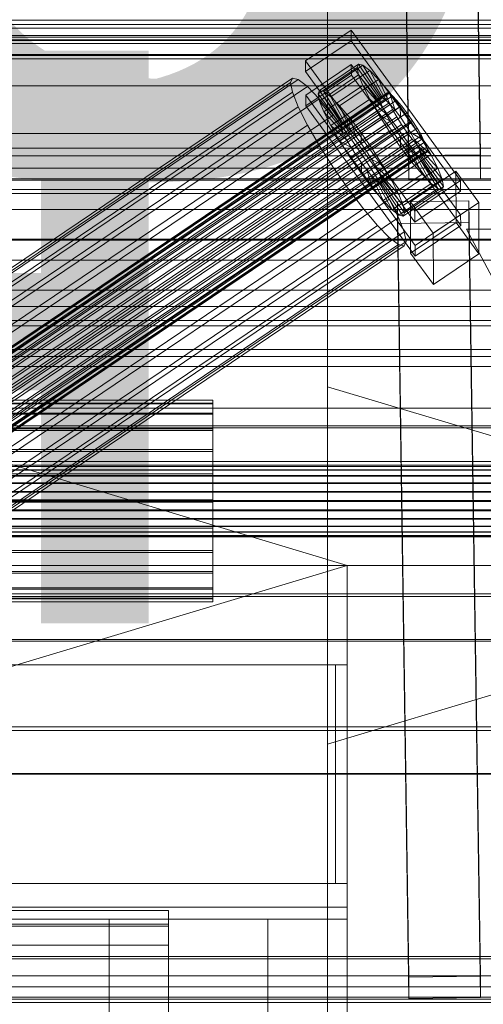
# Model space of a CAD drawing. Header units: millimetres. Extents: x -2233 to 61924, y -68080 to 6847.
# Tile 80 of 256: x 262 to 379, y -35410 to -35163. Entities that reach past the tile are written whole.
import ezdxf

# ---------------------------------------------------------------- set-up
doc = ezdxf.new("R2010")
doc.units = ezdxf.units.MM
for name, color, linetype, lineweight in [('COTAS_O', 1, 'Continuous', 0), ('COTAS_P', 1, 'Continuous', 0), ('frontal_bajante_movil', 7, 'Continuous', 0), ('frontal_briquetadora', 7, 'Continuous', 0), ('frontal_C01', 7, 'Continuous', 0), ('frontal_C02', 7, 'Continuous', 0), ('frontal_C03', 7, 'Continuous', 0), ('frontal_secador', 7, 'Continuous', 0)]:
    doc.layers.add(name, color=color, linetype=linetype, lineweight=lineweight)
doc.dimstyles.new('R19_100', dxfattribs={"dimtxt": 250, "dimasz": 150, "dimexe": 150, "dimexo": 80, "dimgap": 100, "dimtad": 1, "dimtih": 1, "dimtoh": 1, "dimdsep": 46, "dimcen": 0.09, "dimadec": 0, "dimazin": 0, "dimtfac": 1, "dimtdec": 4, "dimtofl": 0, "dimtmove": 0, "dimatfit": 3, "dimfxl": 1, "dimtolj": 1, "dimtzin": 0, "dimarcsym": 0})

# ---------------------------------------------------------------- blocks, each defined once
blk = doc.blocks.new('DIM_R28_48')
at = {"layer": 'COTAS_P'}
for p, q in [((-1750, -34600), (-1600, -34555)), ((2600, -34600), (2450, -34555)), ((-1750, -35500), (-1750, -34600)), ((-1750, -34600), (2600, -34600)), ((-1750, -34600), (-1600, -34645)), ((2600, -34600), (2450, -34645)), ((2600, -35500), (2600, -34600))]:
    blk.add_line(p, q, dxfattribs=at)
blk.add_text('4350 P', height=250, dxfattribs=at).set_placement((425, -34500))
blk = doc.blocks.new('DIM_R28_50')
at = {"layer": 'COTAS_P'}
for p, q in [((1705.78, -34504.95), (1551.9, -34475.9)), ((-194.22, -34704.95), (1705.78, -34504.95)), ((1705.78, -34504.95), (1561.32, -34565.4)), ((1800, -35400), (1705.78, -34504.95)), ((-194.22, -34704.95), (-49.75, -34644.49)), ((-100, -35600), (-194.22, -34704.95)), ((-194.22, -34704.95), (-40.33, -34734))]:
    blk.add_line(p, q, dxfattribs=at)
blk.add_text('1910.5 P', height=250, rotation=6.009, dxfattribs=at).set_placement((745.32, -34505.49))
blk = doc.blocks.new('DIM_R28_58')
at = {"layer": 'COTAS_O'}
for p, q in [((-1480, -35300), (-1330, -35255)), ((490, -35300), (340, -35255)), ((-1480, -36000), (-1480, -35300)), ((-1480, -35300), (490, -35300)), ((-1480, -35300), (-1330, -35345)), ((490, -35300), (340, -35345)), ((490, -36000), (490, -35300))]:
    blk.add_line(p, q, dxfattribs=at)
blk.add_text('1970 O', height=250, dxfattribs=at).set_placement((-495, -35200))
blk = doc.blocks.new('DIM_R28_60')
at = {"layer": 'COTAS_O'}
for p, q in [((-1400, -35300), (-1250, -35255)), ((1400, -35300), (1250, -35255)), ((-1400, -36000), (-1400, -35300)), ((-1400, -35300), (1400, -35300)), ((-1400, -35300), (-1250, -35345)), ((1400, -35300), (1250, -35345)), ((1400, -36000), (1400, -35300))]:
    blk.add_line(p, q, dxfattribs=at)
blk.add_text('2800 O', height=250, dxfattribs=at).set_placement((0, -35200))
blk = doc.blocks.new('DIM_R28_61')
at = {"layer": 'COTAS_P'}
for p, q in [((-305, -34680), (395, -34680)), ((395, -34680), (350, -34830)), ((395, -36000), (395, -34680)), ((395, -34680), (440, -34830)), ((395, -36000), (350, -35850)), ((395, -36000), (440, -35850)), ((-305, -36000), (395, -36000))]:
    blk.add_line(p, q, dxfattribs=at)
blk.add_text('1320 P', height=250, rotation=90, dxfattribs=at).set_placement((295, -35340))
blk = doc.blocks.new('DIM_R28_62')
at = {"layer": 'COTAS_P'}
for p, q in [((-305, -35300), (-155, -35255)), ((345, -35300), (195, -35255)), ((-305, -36000), (-305, -35300)), ((-305, -35300), (345, -35300)), ((-305, -35300), (-155, -35345)), ((345, -35300), (195, -35345)), ((345, -36000), (345, -35300))]:
    blk.add_line(p, q, dxfattribs=at)
blk.add_text('650 P', height=250, dxfattribs=at).set_placement((20, -35200))

msp = doc.modelspace()

# ---------------------------------------------------------------- linework, layer by layer
at = {"layer": 'frontal_bajante_movil'}
for p, q in [((-305, -35325), (345, -35325)), ((225, -35325), (345, -35325)), ((342, -35325), (345, -35325)), ((342, -35380), (342, -35325)), ((345, -35380), (345, -35325)), ((-305, -35380), (345, -35380)), ((225, -35380), (345, -35380)), ((342, -35380), (345, -35380)), ((345, -35386), (345, -35380)), ((-305, -35386), (345, -35386)), ((345, -35389), (345, -35386)), ((-305, -35389), (345, -35389)), ((-245, -35389), (285, -35389)), ((285, -35429), (285, -35389)), ((285, -35389), (325, -35389)), ((325, -35429), (325, -35389))]:
    msp.add_line(p, q, dxfattribs=at)
at = {"layer": 'frontal_briquetadora'}
msp.add_line((340, -35980), (340, -34950), dxfattribs=at)
at = {"layer": 'frontal_C01'}
for p, q in [((334.501, -35173.012), (345.969, -35165.276)), ((345.969, -35165.276), (345.981, -35167.972)), ((345.969, -35165.276), (373.501, -35203.13)), ((345.981, -35167.972), (334.513, -35175.708)), ((373.513, -35205.826), (345.981, -35167.972)), ((334.513, -35175.708), (334.501, -35173.012)), ((362.033, -35210.867), (334.501, -35173.012)), ((334.539, -35181.64), (346.008, -35173.904)), ((337.64, -35181.276), (347.47, -35174.645)), ((338.005, -35180.461), (347.835, -35173.83)), ((339.088, -35180.722), (348.918, -35174.091)), ((346.008, -35173.904), (346.02, -35176.6)), ((346.008, -35173.904), (373.539, -35211.758)), ((347.835, -35173.83), (347.47, -35174.645)), ((347.47, -35174.645), (353.205, -35182.531)), ((347.47, -35174.645), (347.847, -35176.481)), ((348.918, -35174.091), (347.835, -35173.83)), ((347.835, -35173.83), (353.378, -35182.145)), ((350.645, -35175.411), (348.918, -35174.091)), ((348.918, -35174.091), (353.892, -35182.269)), ((334.513, -35175.708), (362.045, -35213.563)), ((346.02, -35176.6), (334.551, -35184.336)), ((338.017, -35183.112), (347.847, -35176.481)), ((340.816, -35182.042), (350.645, -35175.411)), ((373.551, -35214.454), (346.02, -35176.6)), ((347.847, -35176.481), (353.384, -35183.401)), ((347.847, -35176.481), (348.941, -35179.214)), ((352.899, -35177.701), (350.645, -35175.411)), ((350.645, -35175.411), (354.71, -35182.894)), ((146.383, -35302.774), (330.692, -35178.439)), ((146.872, -35301.684), (331.181, -35177.349)), ((148.32, -35302.034), (332.629, -35177.699)), ((150.629, -35303.799), (334.938, -35179.464)), ((331.181, -35177.349), (330.692, -35178.439)), ((330.692, -35178.439), (331.197, -35180.894)), ((332.629, -35177.699), (331.181, -35177.349)), ((334.938, -35179.464), (332.629, -35177.699)), ((337.95, -35182.524), (334.938, -35179.464)), ((339.111, -35185.845), (348.941, -35179.214)), ((343.069, -35184.332), (352.899, -35177.701)), ((348.941, -35179.214), (353.902, -35184.695)), ((348.941, -35179.214), (350.678, -35182.656)), ((355.525, -35180.803), (352.899, -35177.701)), ((352.899, -35177.701), (355.777, -35183.979)), ((141.045, -35325.654), (354.844, -35181.426)), ((141.218, -35325.268), (355.017, -35181.04)), ((141.731, -35325.392), (355.53, -35181.164)), ((142.549, -35326.017), (356.348, -35181.789)), ((146.887, -35305.229), (331.197, -35180.894)), ((331.197, -35180.894), (332.659, -35184.547)), ((334.551, -35184.336), (334.539, -35181.64)), ((362.071, -35219.494), (334.539, -35181.64)), ((337.64, -35181.276), (338.005, -35180.461)), ((343.376, -35189.162), (337.64, -35181.276)), ((338.017, -35183.112), (337.64, -35181.276)), ((343.549, -35188.776), (338.005, -35180.461)), ((338.005, -35180.461), (339.088, -35180.722)), ((344.062, -35188.9), (339.088, -35180.722)), ((339.088, -35180.722), (340.816, -35182.042)), ((344.88, -35189.525), (340.816, -35182.042)), ((340.816, -35182.042), (343.069, -35184.332)), ((345.695, -35187.434), (355.525, -35180.803)), ((355.017, -35181.04), (354.844, -35181.426)), ((354.844, -35181.426), (355.022, -35182.296)), ((355.53, -35181.164), (355.017, -35181.04)), ((358.345, -35184.506), (355.525, -35180.803)), ((355.525, -35180.803), (357.021, -35185.448)), ((356.348, -35181.789), (355.53, -35181.164)), ((357.415, -35182.873), (356.348, -35181.789)), ((141.224, -35326.524), (355.022, -35182.296)), ((141.742, -35327.818), (355.541, -35183.59)), ((143.617, -35327.102), (357.415, -35182.873)), ((144.861, -35328.571), (358.659, -35184.343)), ((148.35, -35308.882), (332.659, -35184.547)), ((153.641, -35306.859), (337.95, -35182.524)), ((332.659, -35184.547), (334.981, -35189.149)), ((334.551, -35184.336), (362.083, -35222.19)), ((341.461, -35186.671), (337.95, -35182.524)), ((343.554, -35190.032), (338.017, -35183.112)), ((339.111, -35185.845), (338.017, -35183.112)), ((340.848, -35189.287), (350.678, -35182.656)), ((345.947, -35190.61), (343.069, -35184.332)), ((343.069, -35184.332), (345.695, -35187.434)), ((353.205, -35182.531), (343.376, -35189.162)), ((353.378, -35182.145), (343.549, -35188.776)), ((353.384, -35183.401), (343.554, -35190.032)), ((353.892, -35182.269), (344.062, -35188.9)), ((354.71, -35182.894), (344.88, -35189.525)), ((355.777, -35183.979), (345.947, -35190.61)), ((358.345, -35184.506), (348.515, -35191.137)), ((350.678, -35182.656), (354.725, -35186.326)), ((350.678, -35182.656), (352.938, -35186.573)), ((353.205, -35182.531), (353.378, -35182.145)), ((353.384, -35183.401), (353.205, -35182.531)), ((353.378, -35182.145), (353.892, -35182.269)), ((353.902, -35184.695), (353.384, -35183.401)), ((353.892, -35182.269), (354.71, -35182.894)), ((354.71, -35182.894), (355.777, -35183.979)), ((355.022, -35182.296), (355.541, -35183.59)), ((355.541, -35183.59), (356.363, -35185.221)), ((355.777, -35183.979), (357.021, -35185.448)), ((358.659, -35184.343), (357.415, -35182.873)), ((358.357, -35187.202), (358.345, -35184.506)), ((361.166, -35188.559), (358.345, -35184.506)), ((359.995, -35186.097), (358.659, -35184.343)), ((142.565, -35329.449), (356.363, -35185.221)), ((359.995, -35186.097), (146.196, -35330.325)), ((157.152, -35311.006), (341.461, -35186.671)), ((344.073, -35191.327), (339.111, -35185.845)), ((340.848, -35189.287), (339.111, -35185.845)), ((345.231, -35191.622), (341.461, -35186.671)), ((343.108, -35193.204), (352.938, -35186.573)), ((353.902, -35184.695), (344.073, -35191.327)), ((354.725, -35186.326), (344.895, -35192.957)), ((357.021, -35185.448), (347.191, -35192.079)), ((352.938, -35186.573), (355.796, -35188.181)), ((352.938, -35186.573), (355.569, -35190.699)), ((354.725, -35186.326), (353.902, -35184.695)), ((355.796, -35188.181), (354.725, -35186.326)), ((356.363, -35185.221), (357.434, -35187.076)), ((357.021, -35185.448), (358.357, -35187.202)), ((361.332, -35188.017), (359.995, -35186.097)), ((143.635, -35331.305), (357.434, -35187.076)), ((144.881, -35333.259), (358.68, -35189.031)), ((147.533, -35332.245), (361.332, -35188.017)), ((150.672, -35313.483), (334.981, -35189.149)), ((334.981, -35189.149), (338.003, -35194.386)), ((344.895, -35192.957), (340.848, -35189.287)), ((343.108, -35193.204), (340.848, -35189.287)), ((343.549, -35188.776), (343.376, -35189.162)), ((343.376, -35189.162), (343.554, -35190.032)), ((344.062, -35188.9), (343.549, -35188.776)), ((344.88, -35189.525), (344.062, -35188.9)), ((347.191, -35192.079), (345.695, -35187.434)), ((345.695, -35187.434), (348.515, -35191.137)), ((355.796, -35188.181), (345.966, -35194.813)), ((348.527, -35193.834), (358.357, -35187.202)), ((359.693, -35189.122), (349.863, -35195.753)), ((351.336, -35195.19), (361.166, -35188.559)), ((357.042, -35190.136), (355.796, -35188.181)), ((357.434, -35187.076), (358.68, -35189.031)), ((358.357, -35187.202), (359.693, -35189.122)), ((358.68, -35189.031), (360.017, -35190.95)), ((361.166, -35188.559), (359.693, -35189.122)), ((359.693, -35189.122), (360.939, -35191.076)), ((363.797, -35192.685), (361.166, -35188.559)), ((362.578, -35189.971), (361.332, -35188.017)), ((146.218, -35335.179), (360.017, -35190.95)), ((148.779, -35334.199), (362.578, -35189.971)), ((149.85, -35336.055), (363.648, -35191.827)), ((345.231, -35191.622), (160.922, -35315.957)), ((343.554, -35190.032), (344.073, -35191.327)), ((344.073, -35191.327), (344.895, -35192.957)), ((345.947, -35190.61), (344.88, -35189.525)), ((349.002, -35197.04), (345.231, -35191.622)), ((345.739, -35197.33), (355.569, -35190.699)), ((347.191, -35192.079), (345.947, -35190.61)), ((357.042, -35190.136), (347.212, -35196.767)), ((348.515, -35191.137), (348.527, -35193.834)), ((348.515, -35191.137), (351.336, -35195.19)), ((360.939, -35191.076), (351.109, -35197.707)), ((355.569, -35190.699), (357.042, -35190.136)), ((355.569, -35190.699), (358.39, -35194.752)), ((358.378, -35192.055), (357.042, -35190.136)), ((360.017, -35190.95), (361.352, -35192.705)), ((363.797, -35192.685), (360.939, -35191.076)), ((360.939, -35191.076), (362.01, -35192.932)), ((363.648, -35191.827), (362.578, -35189.971)), ((364.471, -35193.457), (363.648, -35191.827)), ((147.554, -35336.933), (361.352, -35192.705)), ((148.798, -35338.402), (362.596, -35194.174)), ((150.672, -35337.686), (364.471, -35193.457)), ((153.694, -35318.72), (338.003, -35194.386)), ((338.003, -35194.386), (341.52, -35199.901)), ((345.966, -35194.813), (343.108, -35193.204)), ((345.739, -35197.33), (343.108, -35193.204)), ((344.895, -35192.957), (345.966, -35194.813)), ((348.527, -35193.834), (347.191, -35192.079)), ((349.863, -35195.753), (348.527, -35193.834)), ((358.378, -35192.055), (348.548, -35198.687)), ((359.714, -35193.81), (349.884, -35200.441)), ((362.01, -35192.932), (352.18, -35199.563)), ((353.967, -35199.316), (363.797, -35192.685)), ((358.39, -35194.752), (358.378, -35192.055)), ((359.714, -35193.81), (358.378, -35192.055)), ((361.21, -35198.455), (359.714, -35193.81)), ((360.958, -35195.279), (359.714, -35193.81)), ((361.352, -35192.705), (362.596, -35194.174)), ((366.057, -35196.602), (362.01, -35192.932)), ((362.01, -35192.932), (362.833, -35194.562)), ((362.596, -35194.174), (363.664, -35195.258)), ((366.057, -35196.602), (363.797, -35192.685)), ((364.989, -35194.752), (364.471, -35193.457)), ((149.865, -35339.487), (363.664, -35195.258)), ((150.683, -35340.112), (364.482, -35195.884)), ((151.191, -35338.98), (364.989, -35194.752)), ((151.196, -35340.236), (364.995, -35196.008)), ((151.369, -35339.85), (365.168, -35195.621)), ((347.212, -35196.767), (345.739, -35197.33)), ((345.966, -35194.813), (347.212, -35196.767)), ((347.212, -35196.767), (348.548, -35198.687)), ((348.56, -35201.383), (358.39, -35194.752)), ((349.863, -35195.753), (351.336, -35195.19)), ((351.109, -35197.707), (349.863, -35195.753)), ((360.958, -35195.279), (351.128, -35201.91)), ((351.336, -35195.19), (353.967, -35199.316)), ((362.025, -35196.364), (352.196, -35202.995)), ((362.833, -35194.562), (353.003, -35201.194)), ((363.351, -35195.857), (353.521, -35202.488)), ((363.53, -35196.727), (353.7, -35203.358)), ((356.228, -35203.233), (366.057, -35196.602)), ((358.39, -35194.752), (361.21, -35198.455)), ((363.836, -35201.557), (360.958, -35195.279)), ((362.025, -35196.364), (360.958, -35195.279)), ((366.09, -35203.847), (362.025, -35196.364)), ((362.843, -35196.989), (362.025, -35196.364)), ((367.794, -35200.044), (362.833, -35194.562)), ((362.833, -35194.562), (363.351, -35195.857)), ((368.888, -35202.777), (363.351, -35195.857)), ((363.351, -35195.857), (363.53, -35196.727)), ((363.53, -35196.727), (363.357, -35197.113)), ((369.265, -35204.613), (363.53, -35196.727)), ((363.664, -35195.258), (364.482, -35195.884)), ((364.482, -35195.884), (364.995, -35196.008)), ((365.168, -35195.621), (364.989, -35194.752)), ((364.995, -35196.008), (365.168, -35195.621)), ((367.794, -35200.044), (366.057, -35196.602)), ((164.693, -35321.375), (349.002, -35197.04)), ((348.56, -35201.383), (345.739, -35197.33)), ((348.548, -35198.687), (348.56, -35201.383)), ((348.548, -35198.687), (349.884, -35200.441)), ((352.519, -35202.555), (349.002, -35197.04)), ((352.18, -35199.563), (351.109, -35197.707)), ((351.109, -35197.707), (353.967, -35199.316)), ((351.38, -35205.086), (361.21, -35198.455)), ((362.843, -35196.989), (353.014, -35203.62)), ((363.357, -35197.113), (353.527, -35203.744)), ((353.967, -35199.316), (356.228, -35203.233)), ((361.21, -35198.455), (363.836, -35201.557)), ((367.817, -35205.167), (362.843, -35196.989)), ((363.357, -35197.113), (362.843, -35196.989)), ((368.9, -35205.428), (363.357, -35197.113)), ((157.211, -35324.236), (341.52, -35199.901)), ((341.52, -35199.901), (345.291, -35205.319)), ((351.38, -35205.086), (348.56, -35201.383)), ((349.884, -35200.441), (351.38, -35205.086)), ((349.884, -35200.441), (351.128, -35201.91)), ((353.003, -35201.194), (352.18, -35199.563)), ((352.18, -35199.563), (356.228, -35203.233)), ((353.521, -35202.488), (353.003, -35201.194)), ((353.003, -35201.194), (357.964, -35206.675)), ((354.006, -35208.188), (363.836, -35201.557)), ((357.964, -35206.675), (367.794, -35200.044)), ((360.882, -35208.48), (372.35, -35200.744)), ((363.836, -35201.557), (366.09, -35203.847)), ((368.888, -35202.777), (367.794, -35200.044)), ((372.35, -35200.744), (372.408, -35213.686)), ((372.35, -35200.744), (378.086, -35208.63)), ((168.21, -35326.89), (352.519, -35202.555)), ((351.128, -35201.91), (354.006, -35208.188)), ((351.128, -35201.91), (352.196, -35202.995)), ((352.196, -35202.995), (356.26, -35210.478)), ((352.196, -35202.995), (353.014, -35203.62)), ((355.541, -35207.792), (352.519, -35202.555)), ((353.014, -35203.62), (357.987, -35211.798)), ((353.014, -35203.62), (353.527, -35203.744)), ((353.7, -35203.358), (353.521, -35202.488)), ((353.521, -35202.488), (359.058, -35209.408)), ((353.527, -35203.744), (353.7, -35203.358)), ((353.527, -35203.744), (359.07, -35212.059)), ((353.7, -35203.358), (359.436, -35211.244)), ((356.228, -35203.233), (357.964, -35206.675)), ((356.26, -35210.478), (366.09, -35203.847)), ((359.058, -35209.408), (368.888, -35202.777)), ((373.501, -35203.13), (362.033, -35210.867)), ((366.09, -35203.847), (367.817, -35205.167)), ((369.265, -35204.613), (368.888, -35202.777)), ((373.513, -35205.826), (373.501, -35203.13)), ((430, -35205.382), (-430, -35205.382)), ((160.982, -35329.653), (345.291, -35205.319)), ((345.291, -35205.319), (349.061, -35210.27)), ((354.006, -35208.188), (351.38, -35205.086)), ((357.964, -35206.675), (359.058, -35209.408)), ((357.987, -35211.798), (367.817, -35205.167)), ((359.07, -35212.059), (368.9, -35205.428)), ((359.436, -35211.244), (369.265, -35204.613)), ((362.045, -35213.563), (373.513, -35205.826)), ((367.817, -35205.167), (368.9, -35205.428)), ((368.9, -35205.428), (369.265, -35204.613)), ((171.232, -35332.127), (355.541, -35207.792)), ((356.26, -35210.478), (354.006, -35208.188)), ((357.863, -35212.394), (355.541, -35207.792)), ((357.646, -35208.509), (375.644, -35208.264)), ((357.646, -35213.902), (357.646, -35208.509)), ((360.514, -35403.62), (357.646, -35208.509)), ((360.939, -35221.422), (360.882, -35208.48)), ((366.618, -35216.367), (360.882, -35208.48)), ((378.086, -35208.63), (366.618, -35216.367)), ((375.644, -35208.264), (375.644, -35213.657)), ((375.644, -35208.264), (378.512, -35403.375)), ((378.143, -35221.572), (378.086, -35208.63)), ((430, -35210.382), (-430, -35210.382)), ((164.752, -35334.605), (349.061, -35210.27)), ((349.061, -35210.27), (352.572, -35214.417)), ((357.987, -35211.798), (356.26, -35210.478)), ((359.07, -35212.059), (357.987, -35211.798)), ((359.058, -35209.408), (359.436, -35211.244)), ((359.436, -35211.244), (359.07, -35212.059)), ((362.033, -35210.867), (362.045, -35213.563)), ((373.539, -35211.758), (362.071, -35219.494)), ((373.551, -35214.454), (373.539, -35211.758)), ((173.554, -35336.729), (357.863, -35212.394)), ((375.644, -35213.657), (357.646, -35213.902)), ((360.514, -35409.013), (357.646, -35213.902)), ((359.326, -35216.047), (357.863, -35212.394)), ((372.408, -35213.686), (360.939, -35221.422)), ((378.143, -35221.572), (372.408, -35213.686)), ((378.512, -35408.767), (375.644, -35213.657)), ((168.263, -35338.752), (352.572, -35214.417)), ((175.016, -35340.381), (359.326, -35216.047)), ((352.572, -35214.417), (355.584, -35217.477)), ((359.83, -35218.502), (359.326, -35216.047)), ((362.083, -35222.19), (373.551, -35214.454)), ((366.618, -35216.367), (366.675, -35229.308)), ((430, -35318.382), (375, -35215.382)), ((375, -35215.382), (430, -35215.382)), ((171.275, -35341.812), (355.584, -35217.477)), ((173.584, -35343.577), (357.893, -35219.242)), ((175.521, -35342.836), (359.83, -35218.502)), ((355.584, -35217.477), (357.893, -35219.242)), ((357.893, -35219.242), (359.341, -35219.592)), ((359.341, -35219.592), (359.83, -35218.502)), ((175.032, -35343.926), (359.341, -35219.592)), ((360.939, -35221.422), (366.675, -35229.308)), ((362.071, -35219.494), (362.083, -35222.19)), ((366.675, -35229.308), (378.143, -35221.572)), ((-311.15, -35258.389), (311.15, -35258.389)), ((311.15, -35259.18), (311.15, -35258.389)), ((311.15, -35258.389), (311.15, -35259.328)), ((430, -35260.382), (-430, -35260.382)), ((-311.15, -35259.18), (311.15, -35259.18)), ((-311.15, -35259.328), (311.15, -35259.328)), ((311.15, -35261.649), (311.15, -35259.18)), ((311.15, -35259.328), (311.15, -35261.933)), ((-311.15, -35261.649), (311.15, -35261.649)), ((-311.15, -35261.933), (311.15, -35261.933)), ((311.15, -35265.626), (311.15, -35261.649)), ((311.15, -35261.933), (311.15, -35266.029)), ((430, -35265.382), (-430, -35265.382)), ((-311.15, -35265.626), (311.15, -35265.626)), ((-311.15, -35266.029), (311.15, -35266.029)), ((311.15, -35270.841), (311.15, -35265.626)), ((311.15, -35266.029), (311.15, -35271.334)), ((-311.15, -35270.841), (311.15, -35270.841)), ((311.15, -35276.939), (311.15, -35270.841)), ((-311.15, -35271.334), (311.15, -35271.334)), ((311.15, -35271.334), (311.15, -35277.488)), ((-440, -35274.788), (440, -35274.788)), ((-440, -35275.068), (440, -35275.068)), ((-440, -35275.12), (440, -35275.12)), ((-440, -35275.943), (440, -35275.943)), ((-440, -35276.044), (440, -35276.044)), ((-440, -35277.352), (440, -35277.352)), ((-440, -35277.495), (440, -35277.495)), ((311.15, -35276.939), (-311.15, -35276.939)), ((-311.15, -35277.488), (311.15, -35277.488)), ((311.15, -35283.503), (311.15, -35276.939)), ((311.15, -35277.488), (311.15, -35284.071)), ((-440, -35279.2), (440, -35279.2)), ((-440, -35279.374), (440, -35279.374)), ((440, -35281.36), (-440, -35281.36)), ((-440, -35281.555), (440, -35281.555)), ((-311.15, -35283.503), (311.15, -35283.503)), ((311.15, -35290.086), (311.15, -35283.503)), ((-440, -35283.686), (440, -35283.686)), ((-440, -35283.888), (440, -35283.888)), ((-440, -35286.019), (440, -35286.019)), ((-311.15, -35284.071), (311.15, -35284.071)), ((311.15, -35284.071), (311.15, -35290.635)), ((-440, -35286.213), (440, -35286.213)), ((-440, -35288.199), (440, -35288.199)), ((-440, -35288.374), (440, -35288.374)), ((-440, -35290.079), (440, -35290.079)), ((-440, -35290.222), (440, -35290.222)), ((-311.15, -35290.086), (311.15, -35290.086)), ((-311.15, -35290.635), (311.15, -35290.635)), ((311.15, -35296.24), (311.15, -35290.086)), ((311.15, -35290.635), (311.15, -35296.732)), ((-440, -35291.53), (440, -35291.53)), ((-440, -35291.631), (440, -35291.631)), ((-440, -35292.454), (440, -35292.454)), ((-440, -35292.506), (440, -35292.506)), ((-440, -35292.786), (440, -35292.786)), ((-311.15, -35296.24), (311.15, -35296.24)), ((-311.15, -35296.732), (311.15, -35296.732)), ((311.15, -35301.545), (311.15, -35296.24)), ((311.15, -35296.732), (311.15, -35301.947)), ((-311.15, -35301.545), (311.15, -35301.545)), ((-311.15, -35301.947), (311.15, -35301.947)), ((311.15, -35305.64), (311.15, -35301.545)), ((311.15, -35301.947), (311.15, -35305.925)), ((-311.15, -35305.64), (311.15, -35305.64)), ((-311.15, -35305.925), (311.15, -35305.925)), ((311.15, -35308.246), (311.15, -35305.64)), ((311.15, -35305.925), (311.15, -35308.394)), ((-450, -35307.834), (450, -35307.834)), ((-311.15, -35308.246), (311.15, -35308.246)), ((-311.15, -35308.394), (311.15, -35308.394)), ((311.15, -35309.185), (311.15, -35308.246)), ((311.15, -35308.394), (311.15, -35309.185)), ((-311.15, -35309.185), (311.15, -35309.185)), ((450, -35318.618), (-450, -35318.618)), ((450, -35341.538), (-450, -35341.538)), ((-450, -35352.322), (450, -35352.322)), ((-425, -35398.445), (425, -35398.445)), ((378.512, -35403.375), (360.514, -35403.62)), ((360.514, -35403.62), (360.514, -35409.013)), ((378.512, -35408.767), (378.512, -35403.375)), ((425, -35410.001), (-425, -35410.001)), ((360.514, -35409.013), (378.512, -35408.767))]:
    msp.add_line(p, q, dxfattribs=at)
at = {"layer": 'frontal_C02'}
for p, q in [((360.514, -35196.859), (357.646, -35003.454)), ((375.644, -35003.211), (378.512, -35196.616)), ((360.514, -35202.821), (357.646, -35009.416)), ((378.512, -35202.577), (375.644, -35009.172)), ((-425, -35191.263), (425, -35191.263)), ((378.512, -35196.616), (360.514, -35196.859)), ((360.514, -35196.859), (360.514, -35202.821)), ((378.512, -35202.577), (378.512, -35196.616)), ((425, -35202.717), (-425, -35202.717)), ((360.514, -35202.821), (378.512, -35202.577)), ((425, -35206.404), (-425, -35206.404)), ((-425, -35217.858), (425, -35217.858)), ((-450, -35307.157), (450, -35307.157)), ((450, -35319.079), (-450, -35319.079)), ((450, -35340.567), (-450, -35340.567)), ((-450, -35352.489), (450, -35352.489)), ((-300, -35386.799), (300, -35386.799)), ((300, -35390.743), (300, -35386.799)), ((300, -35386.799), (300, -35412.599)), ((300, -35390.233), (-300, -35390.233)), ((300, -35415.574), (300, -35390.233)), ((300, -35390.233), (300, -35395.596)), ((300, -35390.743), (-300, -35390.743)), ((300, -35416.016), (300, -35390.743)), ((-300, -35395.596), (300, -35395.596)), ((300, -35395.596), (300, -35420.221))]:
    msp.add_line(p, q, dxfattribs=at)
at = {"layer": 'frontal_C03'}
for p, q in [((1570, -35162.769), (-1570, -35162.769)), ((-1250, -35163.859), (1250, -35163.859)), ((-1250, -35164.755), (1250, -35164.755)), ((-1250, -35166.611), (1250, -35166.611)), ((-1250, -35167.075), (1250, -35167.075)), ((1570, -35167.915), (-1570, -35167.915)), ((1570, -35168.653), (-1570, -35168.653)), ((-1250, -35167.708), (1250, -35167.708)), ((1570, -35171.438), (-1570, -35171.438)), ((1570, -35171.697), (-1570, -35171.697)), ((1250, -35172.458), (-1250, -35172.458)), ((1250, -35179.274), (-1250, -35179.274)), ((1250, -35196.913), (-1250, -35196.913)), ((1250, -35203.025), (-1250, -35203.025)), ((1250, -35218.172), (-1250, -35218.172)), ((1250, -35223.162), (-1250, -35223.162)), ((-1500, -35230.719), (1500, -35230.719)), ((1250, -35234.784), (-1250, -35234.784)), ((1250, -35238.313), (-1250, -35238.313)), ((1500, -35239.702), (-1500, -35239.702)), ((1250, -35245.619), (-1250, -35245.619)), ((1250, -35247.446), (-1250, -35247.446)), ((1250, -35249.938), (-1250, -35249.938)), ((1500, -35264.825), (-1500, -35264.825)), ((-1500, -35273.808), (1500, -35273.808)), ((1530, -35409.158), (-1530, -35409.158)), ((-1500, -35408.612), (1500, -35408.612))]:
    msp.add_line(p, q, dxfattribs=at)
at = {"layer": 'frontal_secador'}
for p, q in [((-1250, -35195), (1250, -35195)), ((-1250, -35200), (1250, -35200)), ((-1250, -35399), (1250, -35399)), ((-1250, -35403.243), (1250, -35403.243)), ((1250, -35406.071), (-1250, -35406.071))]:
    msp.add_line(p, q, dxfattribs=at)

# ---------------------------------------------------------------- dimensions: what is measured, and where the dimension line sits
at = {"layer": 'COTAS_O'}
for p1, p2, picture, middle in [((-1480, -36000), (490, -36000), 'DIM_R28_58', (-495, -35300)), ((-1400, -36000), (1400, -36000), 'DIM_R28_60', (0, -35300))]:
    dim = msp.add_aligned_dim(p1=p1, p2=p2, distance=700, text='<> O', dimstyle='R19_100', dxfattribs=at)
    dim.commit()
    dim.dimension.update_dxf_attribs({"geometry": picture, "text_midpoint": middle})
at = {"layer": 'COTAS_P'}
for p1, p2, distance, picture, middle in [((-100, -35600), (1800, -35400), 900, 'DIM_R28_50', (755.784, -34604.945)), ((-1750, -35500), (2600, -35500), 900, 'DIM_R28_48', (425, -34600)), ((-305, -36000), (-305, -34680), -700, 'DIM_R28_61', (395, -35340)), ((-305, -36000), (345, -36000), 700, 'DIM_R28_62', (20, -35300))]:
    dim = msp.add_aligned_dim(p1=p1, p2=p2, distance=distance, text='<> P', dimstyle='R19_100', dxfattribs=at)
    dim.commit()
    dim.dimension.update_dxf_attribs({"geometry": picture, "text_midpoint": middle})

doc.saveas('drawing.dxf')
